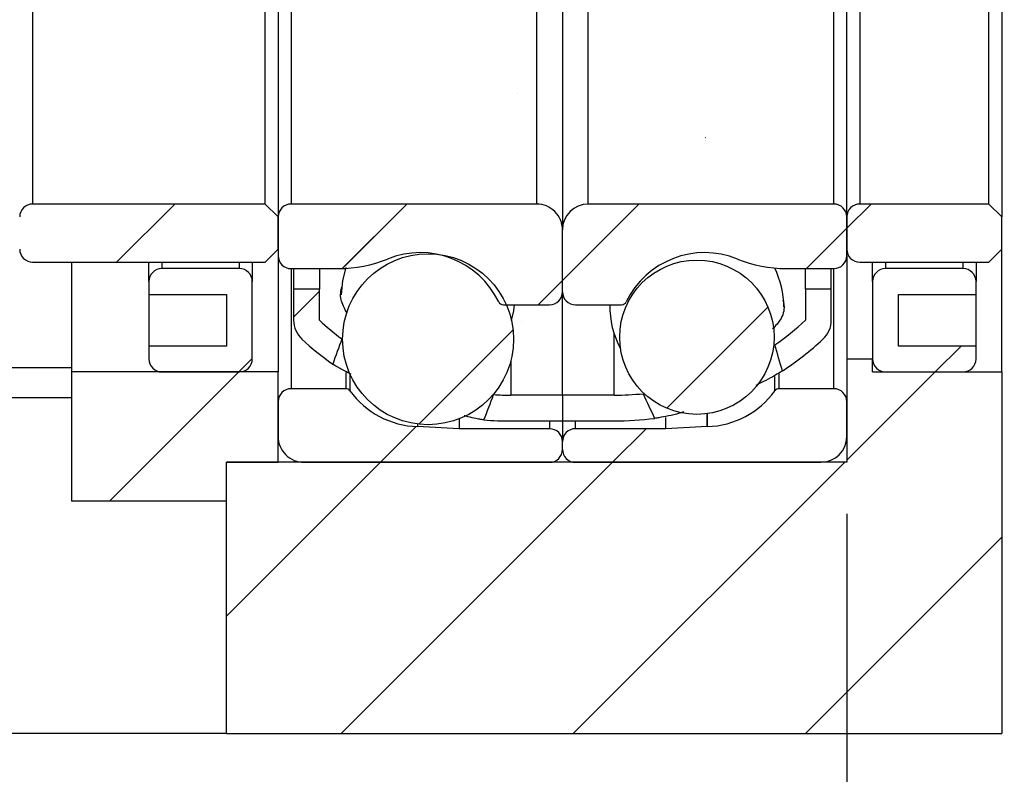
# Model space of a CAD drawing. Header units: millimetres. Extents: x 58 to 533, y 13 to 399.
# Tile 5 of 8: x 463 to 501, y 70 to 99. Entities that reach past the tile are written whole.
import ezdxf

# ---------------------------------------------------------------- set-up
doc = ezdxf.new("R2010")
doc.units = ezdxf.units.MM
doc.header["$LTSCALE"] = 2
doc.layers.add('FORMAT', color=7, linetype='Continuous')
doc.styles.add('SLDTEXTSTYLE0', font='GOTHIC.TTF', dxfattribs={"width": 0.913})
doc.dimstyles.new('SLDDIMSTYLE2', dxfattribs={"dimtxt": 7, "dimasz": 5, "dimexe": 0, "dimexo": 0.0625, "dimgap": 1.75, "dimtad": 1, "dimrnd": 1e-09, "dimzin": 12, "dimdsep": 46, "dimtxsty": 'SLDTEXTSTYLE0', "dimsah": 1, "dimcen": 0.09, "dimadec": 0, "dimazin": 3, "dimtfac": 1, "dimtofl": 0, "dimtmove": 0, "dimatfit": 3, "dimfxl": 0, "dimfrac": 2, "dimtolj": 1, "dimtzin": 12, "dimarcsym": 0})
doc.dimstyles.new('SLDDIMSTYLE3', dxfattribs={"dimtxt": 7, "dimasz": 5, "dimexe": 0, "dimexo": 0.0625, "dimgap": 1.75, "dimtad": 1, "dimrnd": 1e-09, "dimzin": 12, "dimdsep": 46, "dimtxsty": 'SLDTEXTSTYLE0', "dimsah": 1, "dimcen": 0.09, "dimadec": 0, "dimazin": 3, "dimtfac": 1, "dimtmove": 0, "dimatfit": 0, "dimfxl": 0, "dimfrac": 2, "dimtolj": 1, "dimtzin": 12, "dimarcsym": 0})
doc.dimstyles.new('SLDDIMSTYLE4', dxfattribs={"dimtxt": 7, "dimasz": 5, "dimexe": 0, "dimexo": 0.0625, "dimgap": 1.75, "dimtad": 1, "dimrnd": 1e-09, "dimzin": 12, "dimdsep": 46, "dimtxsty": 'SLDTEXTSTYLE0', "dimsah": 1, "dimcen": 0.09, "dimadec": 0, "dimazin": 3, "dimtol": 1, "dimtp": 0.02, "dimtm": 0.02, "dimtfac": 1, "dimtmove": 0, "dimatfit": 0, "dimfxl": 0, "dimfrac": 2, "dimtolj": 1, "dimarcsym": 0})
pattern_1 = [(45, (0, 0), (-4.490128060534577, 4.490128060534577), [])]

# ---------------------------------------------------------------- blocks, each defined once
blk = doc.blocks.new('_D_11')
at = {"layer": 'FORMAT', "color": 7}
for p, q in [((495.1899860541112, 80.01855784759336), (495.1899860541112, 55.28313154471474)), ((501.1899860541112, 69.51855784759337), (501.1899860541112, 55.28313154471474)), ((495.1899860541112, 57.28313154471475), (484.1899860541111, 57.28313154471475)), ((501.1899860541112, 57.28313154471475), (495.1899860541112, 57.28313154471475)), ((501.1899860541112, 57.28313154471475), (510.8167944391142, 57.28313154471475))]:
    blk.add_line(p, q, dxfattribs=at)
for points in [[(495.1899860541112, 57.28313154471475), (490.1899860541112, 57.78313154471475), (490.1899860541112, 56.78313154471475)], [(501.1899860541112, 57.28313154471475), (506.1899860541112, 56.78313154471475), (506.1899860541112, 57.78313154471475)]]:
    blk.add_solid(points, dxfattribs=at)
at = {"layer": 'FORMAT', "color": 7, "insert": (505.6445720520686, 66.22453744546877), "char_height": 7, "attachment_point": 1, "style": 'SLDTEXTSTYLE0'}
blk.add_mtext('6', dxfattribs=at)
blk = doc.blocks.new('_D_12')
at = {"layer": 'FORMAT', "color": 7}
for p, q in [((455.1899860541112, 84.91855784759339), (455.1899860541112, 55.28313154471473)), ((495.1899860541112, 80.01855784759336), (495.1899860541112, 55.28313154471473)), ((495.1899860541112, 57.28313154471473), (455.1899860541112, 57.28313154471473))]:
    blk.add_line(p, q, dxfattribs=at)
for centre, radius, start, end in [((481.7858438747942, 62.83938153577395), 12.42415267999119, 153.4349488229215, 206.5650511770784), ((469.9052886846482, 62.83938153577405), 12.42415267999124, 333.4349488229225, 26.56505117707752)]:
    blk.add_arc(centre, radius, start, end, dxfattribs=at)
for points in [[(455.1899860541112, 57.28313154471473), (460.1899860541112, 56.78313154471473), (460.1899860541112, 57.78313154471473)], [(495.1899860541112, 57.28313154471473), (490.1899860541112, 57.78313154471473), (490.1899860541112, 56.78313154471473)]]:
    blk.add_solid(points, dxfattribs=at)
at = {"layer": 'FORMAT', "color": 7, "insert": (470.6733438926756, 66.22453744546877), "char_height": 7, "attachment_point": 1, "style": 'SLDTEXTSTYLE0'}
blk.add_mtext('40', dxfattribs=at)
blk = doc.blocks.new('_D_13')
at = {"layer": 'FORMAT', "color": 7}
for p, q in [((501.1899860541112, 69.51855784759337), (501.1899860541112, 40.66891774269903)), ((402.1899860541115, 63.5987526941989), (402.1899860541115, 40.66891774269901)), ((501.1899860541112, 42.66891774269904), (402.1899860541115, 42.66891774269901))]:
    blk.add_line(p, q, dxfattribs=at)
for points in [[(402.1899860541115, 42.66891774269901), (407.1899860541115, 42.16891774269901), (407.1899860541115, 43.16891774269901)], [(501.1899860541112, 42.66891774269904), (496.1899860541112, 43.16891774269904), (496.1899860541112, 42.16891774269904)]]:
    blk.add_solid(points, dxfattribs=at)
at = {"layer": 'FORMAT', "color": 7, "insert": (448.3274970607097, 51.61032364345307), "char_height": 7, "attachment_point": 1, "style": 'SLDTEXTSTYLE0'}
blk.add_mtext('99', dxfattribs=at)
blk = doc.blocks.new('_D_14')
at = {"layer": 'FORMAT', "color": 7}
for p, q in [((521.1899860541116, 99.51855784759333), (521.1899860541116, 110.5185578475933)), ((505.812259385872, 99.51855784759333), (523.1899860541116, 99.51855784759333)), ((521.1899860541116, 99.51855784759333), (521.1899860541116, 71.51855784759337)), ((503.1899860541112, 71.51855784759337), (523.1899860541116, 71.51855784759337)), ((521.1899860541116, 71.51855784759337), (521.1899860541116, 60.51855784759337))]:
    blk.add_line(p, q, dxfattribs=at)
for points in [[(521.1899860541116, 99.51855784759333), (521.6899860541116, 104.5185578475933), (520.6899860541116, 104.5185578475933)], [(521.1899860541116, 71.51855784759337), (520.6899860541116, 66.51855784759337), (521.6899860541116, 66.51855784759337)]]:
    blk.add_solid(points, dxfattribs=at)
at = {"layer": 'FORMAT', "color": 7, "char_height": 7, "attachment_point": 1, "rotation": 90.00000000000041, "style": 'SLDTEXTSTYLE0'}
for s, insert in [(' ±0.02', (512.2485801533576, 77.68921916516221)), ('28', (512.2485801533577, 67.34477439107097))]:
    blk.add_mtext(s, dxfattribs=dict(at, insert=insert))
blk = doc.blocks.new('_D_15')
at = {"layer": 'FORMAT', "color": 7}
for p, q in [((448.812948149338, 107.0185578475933), (448.812948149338, 125.4794854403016)), ((461.6899860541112, 107.0185578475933), (446.812948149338, 107.0185578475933)), ((448.812948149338, 107.0185578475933), (448.812948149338, 92.01855784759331)), ((461.6899860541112, 92.01855784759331), (446.812948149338, 92.01855784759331))]:
    blk.add_line(p, q, dxfattribs=at)
for points in [[(448.812948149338, 107.0185578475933), (448.312948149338, 102.0185578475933), (449.312948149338, 102.0185578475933)], [(448.812948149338, 92.01855784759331), (449.312948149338, 97.01855784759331), (448.312948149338, 97.01855784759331)]]:
    blk.add_solid(points, dxfattribs=at)
at = {"layer": 'FORMAT', "color": 7, "char_height": 7, "attachment_point": 1, "rotation": 90.00000000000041, "style": 'SLDTEXTSTYLE0'}
for s, insert in [('15', (439.7645975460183, 115.1350397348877)), ('%%c', (439.8715418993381, 104.5781649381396))]:
    blk.add_mtext(s, dxfattribs=dict(at, insert=insert))

msp = doc.modelspace()

# ---------------------------------------------------------------- hatches: boundary and pattern name
at = {"linetype": 'Continuous', "lineweight": 18}
h = msp.add_hatch(dxfattribs=at)
h.set_pattern_fill('ANSI31', scale=2, style=0)
h.set_pattern_definition(pattern_1)
edge = h.paths.add_edge_path(flags=0)
edge.add_arc((474.7899860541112, 87.51855784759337), 1.000000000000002, 180, 227.2003797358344)
edge.add_arc((482.1899860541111, 95.50993715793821), 11.89137931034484, 227.2003797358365, 234.5882899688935)
edge.add_ellipse((483.7570157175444, 99.51855784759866), major_axis=(-24.58947132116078, -65.68946985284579), ratio=0.04562244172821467, start_angle=282.1431269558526, end_angle=283.0145968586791, ccw=False)
edge.add_arc((482.1899860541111, 95.50993715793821), 10.89137931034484, 227.200379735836, 233.1267683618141, ccw=False)
edge.add_line((474.7899860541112, 87.51855784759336), (474.7899860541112, 88.71855784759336))
edge.add_line((474.7899860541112, 88.71855784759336), (473.7899860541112, 88.71855784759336))
edge.add_line((473.7899860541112, 88.71855784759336), (473.7899860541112, 87.51855784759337))
h = msp.add_hatch(dxfattribs=at)
h.set_pattern_fill('ANSI31', scale=2, style=0)
h.set_pattern_definition(pattern_1)
edge = h.paths.add_edge_path(flags=0)
edge.add_ellipse((484.6229563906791, 99.51855784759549), major_axis=(9.90734929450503, -26.30192418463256), ratio=0.1138547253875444, start_angle=55.5212411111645, end_angle=58.070322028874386, ccw=False)
edge.add_arc((486.1899860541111, 95.50993715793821), 11.89137931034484, 303.193096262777, 312.7996202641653)
edge.add_arc((493.5899860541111, 87.51855784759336), 1.000000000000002, 312.7996202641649, 360.0000000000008)
edge.add_line((494.5899860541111, 87.51855784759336), (494.5899860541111, 88.71855784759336))
edge.add_line((494.5899860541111, 88.71855784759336), (493.5899860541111, 88.71855784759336))
edge.add_line((493.5899860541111, 88.71855784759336), (493.5899860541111, 87.51855784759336))
edge.add_arc((486.1899860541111, 95.50993715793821), 10.89137931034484, 304.7897554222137, 312.7996202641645, ccw=False)
h = msp.add_hatch(dxfattribs=at)
h.set_pattern_fill('ANSI31', scale=2, style=0)
h.set_pattern_definition(pattern_1)
edge = h.paths.add_edge_path(flags=0)
edge.add_line((484.1899860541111, 83.61855784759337), (484.1899860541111, 84.61855784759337))
edge.add_line((484.1899860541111, 84.61855784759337), (482.1899860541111, 84.61855784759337))
edge.add_arc((482.1899860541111, 95.50993715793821), 10.89137931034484, 266.51455166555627, 270, ccw=False)
edge.add_ellipse((483.7570157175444, 99.51855784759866), major_axis=(-24.58947132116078, -65.68946985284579), ratio=0.04562244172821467, start_angle=77.01385283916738, end_angle=77.8881695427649, ccw=False)
edge.add_arc((482.1899860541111, 95.50993715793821), 11.89137931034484, 264.9906329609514, 270.0000000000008)
edge.add_line((482.1899860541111, 83.61855784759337), (484.1899860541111, 83.61855784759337))
h = msp.add_hatch(dxfattribs=at)
h.set_pattern_fill('ANSI31', scale=2, style=0)
h.set_pattern_definition(pattern_1)
edge = h.paths.add_edge_path(flags=0)
edge.add_arc((486.1899860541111, 95.50993715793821), 10.89137931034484, 270, 275.8997353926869, ccw=False)
edge.add_line((486.1899860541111, 84.61855784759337), (484.1899860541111, 84.61855784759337))
edge.add_line((484.1899860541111, 84.61855784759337), (484.1899860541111, 83.61855784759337))
edge.add_line((484.1899860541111, 83.61855784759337), (486.1899860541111, 83.61855784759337))
edge.add_arc((486.1899860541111, 95.50993715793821), 11.89137931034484, 270.0000000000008, 277.5500693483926)
edge.add_ellipse((484.6229563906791, 99.51855784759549), major_axis=(9.90734929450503, -26.30192418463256), ratio=0.1138547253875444, start_angle=301.8623825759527, end_angle=304.41757476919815, ccw=False)
h = msp.add_hatch(dxfattribs=at)
h.set_pattern_fill('ANSI31', scale=2, style=0)
h.set_pattern_definition(pattern_1)
h.paths.add_polyline_path([(455.1899860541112, 86.91855784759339), (455.4899860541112, 86.61855784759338), (461.8899860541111, 86.61855784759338), (462.1899860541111, 86.91855784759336), (462.1899860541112, 89.76855784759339), (462.8899860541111, 89.76855784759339), (463.1899860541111, 90.06855784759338), (463.1899860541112, 91.31855784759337), (461.9899860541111, 92.51855784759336), (456.3899860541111, 92.51855784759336), (455.1899860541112, 91.31855784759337)], flags=0)
h = msp.add_hatch(dxfattribs=at)
h.set_pattern_fill('ANSI31', scale=2, style=0)
h.set_pattern_definition(pattern_1)
edge = h.paths.add_edge_path(flags=0)
edge.add_line((473.1899860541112, 91.51855784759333), (472.6899860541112, 92.01855784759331))
edge.add_line((472.6899860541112, 92.01855784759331), (463.6899860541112, 92.01855784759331))
edge.add_arc((463.6899860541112, 91.51855784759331), 0.5, 90, 180)
edge.add_line((463.1899860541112, 91.51855784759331), (463.1899860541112, 90.26855784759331))
edge.add_arc((463.6899860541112, 90.26855784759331), 0.5, 180, 270.0000000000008)
edge.add_line((463.6899860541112, 89.76855784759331), (472.6899860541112, 89.76855784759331))
edge.add_line((472.6899860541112, 89.76855784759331), (473.1899860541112, 90.26855784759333))
edge.add_line((473.1899860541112, 90.26855784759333), (473.1899860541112, 91.51855784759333))
h = msp.add_hatch(dxfattribs=at)
h.set_pattern_fill('ANSI31', scale=2, style=0)
h.set_pattern_definition(pattern_1)
edge = h.paths.add_edge_path(flags=0)
edge.add_line((483.1899860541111, 92.01855784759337), (473.6899860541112, 92.01855784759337))
edge.add_arc((473.6899860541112, 91.51855784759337), 0.5000000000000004, 90, 180)
edge.add_line((473.1899860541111, 91.51855784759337), (473.1899860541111, 90.01855784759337))
edge.add_arc((473.6899860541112, 90.01855784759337), 0.5000000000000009, 180, 270.0000000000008)
edge.add_line((473.6899860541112, 89.51855784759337), (475.5352188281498, 89.51855784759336))
edge.add_arc((475.5352188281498, 94.51855784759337), 5.000000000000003, 270.0000000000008, 292.1496035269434)
edge.add_arc((478.6899860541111, 86.76855784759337), 3.367499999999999, 25.752078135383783, 112.1496035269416, ccw=False)
edge.add_arc((481.9031708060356, 88.31855784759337), 0.2000000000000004, 205.7520781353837, 270.0000000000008)
edge.add_line((481.9031708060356, 88.11855784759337), (483.6899860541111, 88.11855784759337))
edge.add_arc((483.6899860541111, 88.61855784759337), 0.5000000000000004, 270.0000000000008, 360.0000000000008)
edge.add_line((484.1899860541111, 88.61855784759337), (484.1899860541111, 91.01855784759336))
edge.add_arc((483.1899860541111, 91.01855784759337), 1, 0, 90.00000000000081)
h = msp.add_hatch(dxfattribs=at)
h.set_pattern_fill('ANSI31', scale=2, style=0)
h.set_pattern_definition(pattern_1)
edge = h.paths.add_edge_path(flags=0)
edge.add_line((495.1899860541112, 90.01855784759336), (495.1899860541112, 91.51855784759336))
edge.add_arc((494.6899860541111, 91.51855784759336), 0.5000000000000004, 0, 90)
edge.add_line((494.6899860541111, 92.01855784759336), (485.1899860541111, 92.01855784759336))
edge.add_arc((485.1899860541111, 91.01855784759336), 1, 90, 180)
edge.add_line((484.1899860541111, 91.01855784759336), (484.1899860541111, 88.61855784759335))
edge.add_arc((484.6899860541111, 88.61855784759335), 0.5000000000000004, 180, 270.0000000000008)
edge.add_line((484.6899860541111, 88.11855784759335), (486.4768013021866, 88.11855784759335))
edge.add_arc((486.4768013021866, 88.31855784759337), 0.2000000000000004, 270.0000000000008, 334.2479218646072)
edge.add_arc((489.6899860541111, 86.76855784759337), 3.367499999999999, 67.85039647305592, 154.2479218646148, ccw=False)
edge.add_arc((492.8447532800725, 94.51855784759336), 5.000000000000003, 247.8503964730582, 270.0000000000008)
edge.add_line((492.8447532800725, 89.51855784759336), (494.6899860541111, 89.51855784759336))
edge.add_arc((494.6899860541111, 90.01855784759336), 0.5000000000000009, 270.0000000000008, 360.0000000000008)
h = msp.add_hatch(dxfattribs=at)
h.set_pattern_fill('ANSI31', scale=2, style=0)
h.set_pattern_definition(pattern_1)
edge = h.paths.add_edge_path(flags=0)
edge.add_line((501.1899860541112, 91.51855784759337), (500.6899860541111, 92.01855784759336))
edge.add_line((500.6899860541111, 92.01855784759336), (495.6899860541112, 92.01855784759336))
edge.add_arc((495.6899860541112, 91.51855784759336), 0.5, 90, 180)
edge.add_line((495.1899860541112, 91.51855784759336), (495.1899860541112, 90.26855784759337))
edge.add_arc((495.6899860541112, 90.26855784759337), 0.5, 180, 270.0000000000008)
edge.add_line((495.6899860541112, 89.76855784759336), (500.6899860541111, 89.76855784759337))
edge.add_line((500.6899860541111, 89.76855784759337), (501.1899860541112, 90.26855784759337))
edge.add_line((501.1899860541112, 90.26855784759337), (501.1899860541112, 91.51855784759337))
h = msp.add_hatch(dxfattribs=at)
h.set_pattern_fill('ANSI31', scale=2, style=0)
h.set_pattern_definition(pattern_1)
edge = h.paths.add_edge_path(flags=0)
edge.add_arc((478.9899860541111, 86.78369066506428), 3.307199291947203, 0, 360)
h = msp.add_hatch(dxfattribs=at)
h.set_pattern_fill('ANSI31', scale=2, style=0)
h.set_pattern_definition(pattern_1)
edge = h.paths.add_edge_path(flags=0)
edge.add_arc((489.3899860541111, 86.86309884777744), 2.986865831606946, 0, 360)
h = msp.add_hatch(dxfattribs=at)
h.set_pattern_fill('ANSI31', scale=2, style=0)
h.set_pattern_definition(pattern_1)
edge = h.paths.add_edge_path(flags=0)
edge.add_line((468.1899860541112, 89.01855784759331), (468.1899860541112, 88.51855784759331))
edge.add_line((468.1899860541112, 88.51855784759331), (471.1899860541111, 88.51855784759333))
edge.add_line((471.1899860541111, 88.51855784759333), (471.1899860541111, 86.51855784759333))
edge.add_line((471.1899860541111, 86.51855784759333), (468.1899860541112, 86.51855784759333))
edge.add_line((468.1899860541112, 86.51855784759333), (468.1899860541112, 86.01855784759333))
edge.add_arc((468.6899860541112, 86.01855784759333), 0.5, 180, 270.0000000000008)
edge.add_line((468.6899860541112, 85.51855784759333), (471.6899860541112, 85.51855784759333))
edge.add_arc((471.6899860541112, 86.01855784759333), 0.5, 270.0000000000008, 360.0000000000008)
edge.add_line((472.1899860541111, 86.01855784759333), (472.1899860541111, 89.01855784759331))
edge.add_arc((471.6899860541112, 89.01855784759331), 0.5, 0, 90)
edge.add_line((471.6899860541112, 89.51855784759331), (468.6899860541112, 89.51855784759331))
edge.add_arc((468.6899860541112, 89.01855784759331), 0.5, 90, 180)
h = msp.add_hatch(dxfattribs=at)
h.set_pattern_fill('ANSI31', scale=2, style=0)
h.set_pattern_definition(pattern_1)
edge = h.paths.add_edge_path(flags=0)
edge.add_line((497.1899860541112, 86.51855784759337), (497.1899860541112, 88.51855784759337))
edge.add_line((497.1899860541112, 88.51855784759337), (500.1899860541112, 88.51855784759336))
edge.add_line((500.1899860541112, 88.51855784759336), (500.1899860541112, 89.01855784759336))
edge.add_arc((499.6899860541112, 89.01855784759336), 0.5, 0, 90)
edge.add_line((499.6899860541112, 89.51855784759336), (496.6899860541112, 89.51855784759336))
edge.add_arc((496.6899860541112, 89.01855784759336), 0.5, 90, 180)
edge.add_line((496.1899860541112, 89.01855784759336), (496.1899860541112, 86.01855784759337))
edge.add_arc((496.6899860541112, 86.01855784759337), 0.5, 180, 270.0000000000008)
edge.add_line((496.6899860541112, 85.51855784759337), (499.6899860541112, 85.51855784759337))
edge.add_arc((499.6899860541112, 86.01855784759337), 0.5, 270.0000000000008, 359.9999999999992)
edge.add_line((500.1899860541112, 86.01855784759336), (500.1899860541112, 86.51855784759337))
edge.add_line((500.1899860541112, 86.51855784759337), (497.1899860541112, 86.51855784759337))
h = msp.add_hatch(dxfattribs=at)
h.set_pattern_fill('ANSI31', scale=2, style=0)
h.set_pattern_definition(pattern_1)
h.paths.add_polyline_path([(496.1899860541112, 85.51855784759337), (496.1899860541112, 86.01855784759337), (495.1899860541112, 86.01855784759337), (495.1899860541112, 82.01855784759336), (471.1899860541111, 82.01855784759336), (471.1899860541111, 71.51855784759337), (501.1899860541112, 71.51855784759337), (501.1899860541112, 85.51855784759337)], flags=0)
h = msp.add_hatch(dxfattribs=at)
h.set_pattern_fill('ANSI31', scale=2, style=0)
h.set_pattern_definition(pattern_1)
h.paths.add_polyline_path([(471.1899860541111, 82.01855784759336), (473.1899860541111, 82.01855784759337), (473.1899860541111, 85.51855784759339), (465.1899860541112, 85.51855784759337), (465.1899860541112, 80.51855784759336), (471.1899860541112, 80.51855784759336)], flags=0)
h = msp.add_hatch(dxfattribs=at)
h.set_pattern_fill('ANSI31', scale=2, style=0)
h.set_pattern_definition(pattern_1)
edge = h.paths.add_edge_path(flags=0)
edge.add_line((474.1899860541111, 82.01855784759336), (483.6899860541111, 82.01855784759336))
edge.add_arc((483.6899860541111, 82.51855784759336), 0.5000000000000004, 270.0000000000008, 360.0000000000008)
edge.add_line((484.1899860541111, 82.51855784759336), (484.1899860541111, 82.81855784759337))
edge.add_arc((483.6899860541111, 82.81855784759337), 0.5000000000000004, 0, 90)
edge.add_line((483.6899860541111, 83.31855784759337), (480.1899860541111, 83.31855784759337))
edge.add_line((480.1899860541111, 83.31855784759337), (478.5859513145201, 83.40262174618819))
edge.add_arc((478.5754841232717, 83.20289583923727), 0.2000000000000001, 87.0000000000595, 88.16072760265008)
edge.add_arc((478.6899860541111, 86.76855784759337), 3.367500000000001, 216.061090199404, 268.1607276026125, ccw=False)
edge.add_arc((475.8060553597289, 84.66855784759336), 0.2000000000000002, 36.06109019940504, 90)
edge.add_line((475.8060553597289, 84.86855784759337), (473.6899860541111, 84.86855784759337))
edge.add_arc((473.6899860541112, 84.36855784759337), 0.5000000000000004, 90.00000000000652, 180)
edge.add_line((473.1899860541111, 84.36855784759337), (473.1899860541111, 83.01855784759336))
edge.add_arc((474.1899860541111, 83.01855784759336), 1.000000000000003, 180, 270.0000000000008)
h = msp.add_hatch(dxfattribs=at)
h.set_pattern_fill('ANSI31', scale=2, style=0)
h.set_pattern_definition(pattern_1)
edge = h.paths.add_edge_path(flags=0)
edge.add_line((484.1899860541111, 82.81855784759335), (484.1899860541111, 82.51855784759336))
edge.add_arc((484.6899860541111, 82.51855784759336), 0.5000000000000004, 180, 270.0000000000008)
edge.add_line((484.6899860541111, 82.01855784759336), (494.1899860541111, 82.01855784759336))
edge.add_arc((494.1899860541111, 83.01855784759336), 1.000000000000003, 270.0000000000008, 360.0000000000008)
edge.add_line((495.1899860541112, 83.01855784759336), (495.1899860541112, 84.36855784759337))
edge.add_arc((494.6899860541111, 84.36855784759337), 0.5000000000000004, 0, 90)
edge.add_line((494.6899860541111, 84.86855784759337), (492.5739167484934, 84.86855784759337))
edge.add_arc((492.5739167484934, 84.66855784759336), 0.2000000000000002, 90, 143.938909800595)
edge.add_arc((489.6899860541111, 86.76855784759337), 3.367500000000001, 271.83927239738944, 323.9389098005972, ccw=False)
edge.add_arc((489.8044879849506, 83.20289583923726), 0.2000000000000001, 91.83927239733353, 92.99999999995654)
edge.add_line((489.7940207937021, 83.40262174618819), (488.1899860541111, 83.31855784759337))
edge.add_line((488.1899860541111, 83.31855784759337), (484.6899860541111, 83.31855784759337))
edge.add_arc((484.6899860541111, 82.81855784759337), 0.5000000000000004, 90, 180.0000000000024)

# ---------------------------------------------------------------- linework, layer by layer
at = {"color": 7, "linetype": 'Continuous', "lineweight": 25}
for p, q in [((484.1899861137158, 108.0185583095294), (484.1899861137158, 91.01855738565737)), ((473.1899861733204, 107.518558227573), (473.1899861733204, 91.51855746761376)), ((495.1899860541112, 91.51855746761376), (495.1899860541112, 107.518558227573)), ((501.1899861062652, 107.518558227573), (501.1899861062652, 91.51855746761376)), ((463.6899855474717, 107.0185576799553), (463.6899855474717, 92.01855801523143)), ((472.6899851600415, 92.01855801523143), (472.6899851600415, 107.0185576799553)), ((473.6899853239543, 107.0185576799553), (473.6899853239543, 92.01855801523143)), ((483.189985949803, 107.0185576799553), (483.189985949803, 92.01855801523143)), ((485.1899862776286, 92.01855801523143), (485.1899862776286, 107.0185576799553)), ((494.6899860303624, 92.01855801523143), (494.6899860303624, 107.0185576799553)), ((495.6899860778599, 107.0185576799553), (495.6899860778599, 92.01855801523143)), ((500.6899860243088, 92.01855801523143), (500.6899860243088, 107.0185576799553)), ((472.6899851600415, 92.01855801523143), (463.6899855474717, 92.01855801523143)), ((472.6899851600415, 92.01855801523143), (473.1899861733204, 91.51855746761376)), ((483.189985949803, 92.01855801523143), (473.6899853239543, 92.01855801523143)), ((494.6899860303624, 92.01855801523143), (485.1899862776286, 92.01855801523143)), ((500.6899860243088, 92.01855801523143), (495.6899860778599, 92.01855801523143)), ((500.6899860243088, 92.01855801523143), (501.1899861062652, 91.51855746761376)), ((473.1899861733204, 91.51855746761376), (473.1899861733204, 90.01855815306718)), ((473.1899861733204, 90.26855772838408), (473.1899861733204, 91.51855746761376)), ((495.1899860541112, 91.51855746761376), (495.1899860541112, 90.26855772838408)), ((495.1899860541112, 90.01855815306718), (495.1899860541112, 91.51855746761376)), ((501.1899861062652, 90.26855772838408), (501.1899861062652, 91.51855746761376)), ((484.1899861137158, 88.61855773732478), (484.1899861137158, 91.01855738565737)), ((473.1899861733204, 90.26855772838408), (472.6899851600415, 89.7685576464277)), ((473.1899861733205, 90.01855815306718), (473.1899861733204, 85.5185574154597)), ((495.1899860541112, 90.01855815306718), (495.1899860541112, 86.01855749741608)), ((501.1899861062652, 90.26855772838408), (500.6899860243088, 89.7685576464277)), ((501.1899861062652, 85.5185574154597), (501.1899861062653, 90.26855772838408)), ((463.6899855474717, 89.7685576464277), (472.6899851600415, 89.7685576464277)), ((465.1899867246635, 89.7685576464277), (465.1899867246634, 85.5185574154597)), ((468.1899853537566, 89.0185579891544), (468.1899853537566, 89.7685576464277)), ((472.1899860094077, 89.7685576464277), (472.1899860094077, 89.0185579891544)), ((495.6899860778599, 89.7685576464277), (500.6899860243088, 89.7685576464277)), ((496.1899861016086, 89.0185579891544), (496.1899861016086, 89.7685576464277)), ((500.1899859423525, 89.7685576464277), (500.1899859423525, 89.0185579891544)), ((471.6899868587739, 89.51855807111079), (468.6899863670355, 89.51855807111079)), ((473.6899853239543, 89.51855807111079), (475.5352184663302, 89.51855807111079)), ((473.789985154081, 89.51855807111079), (473.789985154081, 88.71855756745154)), ((474.7899853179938, 89.51855807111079), (474.7899853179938, 88.71855756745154)), ((492.8447532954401, 89.51855807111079), (494.6899860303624, 89.51855807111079)), ((493.5899860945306, 88.71855756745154), (493.5899860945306, 89.51855807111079)), ((494.5899860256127, 88.71855756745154), (494.5899860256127, 89.51855807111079)), ((499.6899858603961, 89.51855807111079), (496.6899860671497, 89.51855807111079)), ((468.1899853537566, 89.0185579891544), (468.1899853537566, 88.51855790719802)), ((472.1899860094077, 86.01855749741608), (472.1899860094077, 89.0185579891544)), ((496.1899861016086, 89.0185579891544), (496.1899861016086, 86.01855749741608)), ((500.1899859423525, 88.51855790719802), (500.1899859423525, 89.0185579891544)), ((468.1899853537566, 88.51855790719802), (471.1899858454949, 88.51855790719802)), ((468.1899853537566, 88.51855790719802), (468.1899853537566, 86.51855757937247)), ((471.1899858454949, 88.51855790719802), (471.1899858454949, 86.51855757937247)), ((473.789985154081, 88.71855756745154), (473.789985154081, 87.51855774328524)), ((474.7899853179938, 88.71855756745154), (473.789985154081, 88.71855756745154)), ((474.7899853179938, 87.51855774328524), (474.7899853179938, 88.71855756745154)), ((484.1899861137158, 84.61855801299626), (484.1899861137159, 88.61855773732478)), ((493.5899860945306, 88.71855756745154), (493.5899860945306, 87.51855774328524)), ((494.5899860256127, 88.71855756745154), (493.5899860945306, 88.71855756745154)), ((494.5899860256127, 87.51855774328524), (494.5899860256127, 88.71855756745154)), ((497.1899861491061, 88.51855790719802), (500.1899859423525, 88.51855790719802)), ((497.1899861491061, 86.51855757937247), (497.1899861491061, 88.51855790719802)), ((500.1899859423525, 86.51855757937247), (500.1899859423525, 88.51855790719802)), ((481.9031710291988, 88.11855765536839), (483.6899860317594, 88.11855765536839)), ((484.6899861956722, 88.11855765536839), (486.4768011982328, 88.11855765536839)), ((468.1899853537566, 86.51855757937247), (468.1899853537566, 86.01855749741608)), ((471.1899858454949, 86.51855757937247), (468.1899853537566, 86.51855757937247)), ((500.1899859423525, 86.51855757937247), (497.1899861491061, 86.51855757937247)), ((500.1899859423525, 86.01855749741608), (500.1899859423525, 86.51855757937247)), ((495.1899860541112, 86.01855749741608), (495.1899860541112, 82.01855777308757)), ((496.1899861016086, 86.01855749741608), (495.1899860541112, 86.01855749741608)), ((496.1899861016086, 85.5185574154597), (496.1899861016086, 86.01855749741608)), ((403.1899858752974, 85.69499740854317), (465.1899867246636, 85.69499740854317)), ((465.1899867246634, 85.5185574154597), (465.1899867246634, 80.51855845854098)), ((473.1899861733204, 85.5185574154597), (465.1899867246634, 85.5185574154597)), ((468.6899863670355, 85.5185574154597), (471.6899868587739, 85.5185574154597)), ((473.1899861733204, 82.01855777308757), (473.1899861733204, 85.5185574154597)), ((496.1899861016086, 85.5185574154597), (501.1899861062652, 85.5185574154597)), ((496.6899860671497, 85.5185574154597), (499.6899858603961, 85.5185574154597)), ((501.1899861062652, 85.5185574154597), (501.1899861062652, 71.51855698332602)), ((475.806054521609, 84.86855758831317), (473.6899853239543, 84.86855758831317)), ((484.1899861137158, 84.61855801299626), (482.1899857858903, 84.61855801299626)), ((484.1899861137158, 84.61855801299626), (484.1899861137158, 83.61855691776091)), ((486.1899864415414, 84.61855801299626), (484.1899861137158, 84.61855801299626)), ((494.6899860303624, 84.86855758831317), (492.5739167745, 84.86855758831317)), ((465.1899867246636, 84.5185581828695), (403.1899858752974, 84.5185581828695)), ((473.1899861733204, 84.36855750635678), (473.1899861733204, 83.01855793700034)), ((495.1899860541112, 83.01855793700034), (495.1899860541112, 84.36855750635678)), ((480.1899863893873, 83.70187862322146), (480.1899863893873, 83.31855742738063)), ((482.1899857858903, 83.61855691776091), (484.1899861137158, 83.61855691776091)), ((484.1899861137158, 83.61855691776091), (484.1899861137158, 82.81855827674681)), ((484.1899861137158, 83.61855691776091), (486.1899864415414, 83.61855691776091)), ((488.1899858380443, 83.31855742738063), (488.1899858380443, 83.75569416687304)), ((480.1899863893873, 83.31855742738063), (478.5859518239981, 83.40262232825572)), ((483.6899860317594, 83.31855742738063), (480.1899863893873, 83.31855742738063)), ((488.1899858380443, 83.31855742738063), (484.6899861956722, 83.31855742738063)), ((489.7940208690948, 83.40262232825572), (488.1899858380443, 83.31855742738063)), ((484.1899861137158, 82.51855692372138), (484.1899861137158, 82.81855827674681)), ((471.1899858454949, 71.51855698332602), (471.1899858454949, 82.01855777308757)), ((495.1899860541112, 82.01855777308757), (471.1899858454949, 82.01855777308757)), ((471.1899858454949, 80.51855845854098), (471.1899858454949, 82.01855777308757)), ((471.1899858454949, 82.01855777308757), (473.1899861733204, 82.01855777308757)), ((474.1899863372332, 82.01855777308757), (483.6899860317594, 82.01855777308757)), ((484.6899861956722, 82.01855777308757), (494.1899860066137, 82.01855777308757)), ((471.1899858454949, 80.51855845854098), (465.1899867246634, 80.51855845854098)), ((471.1899858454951, 71.51855698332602), (403.1899858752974, 71.51855698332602)), ((471.1899858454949, 71.51855698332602), (501.1899861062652, 71.51855698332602))]:
    msp.add_line(p, q, dxfattribs=at)
at = {"color": 8, "linetype": 'Continuous', "lineweight": 25}
for p, q in [((468.6899863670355, 89.7685576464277), (468.6899863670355, 89.51855807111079)), ((471.6899868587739, 89.51855807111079), (471.6899868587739, 89.7685576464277)), ((496.6899860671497, 89.7685576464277), (496.6899860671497, 89.51855807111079)), ((499.6899858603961, 89.51855807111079), (499.6899858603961, 89.7685576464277)), ((473.6899853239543, 89.51855807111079), (473.6899853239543, 84.86855758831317)), ((494.6899860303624, 84.86855758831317), (494.6899860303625, 89.51855807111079)), ((486.1899864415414, 84.61855801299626), (486.1899864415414, 86.9934464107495)), ((482.1899857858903, 85.94848571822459), (482.1899857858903, 84.61855801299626)), ((475.806054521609, 85.50193237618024), (475.806054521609, 84.86855758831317)), ((475.9677339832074, 85.41479224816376), (475.9677339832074, 84.78628734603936)), ((492.4122387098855, 84.78628734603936), (492.4122387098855, 85.33943148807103)), ((492.5739167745, 84.86855758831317), (492.5739167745, 85.44065228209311)), ((489.7940208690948, 83.40262232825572), (489.7940208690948, 83.90368598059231)), ((489.7980688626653, 83.40279369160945), (489.7980688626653, 83.90424198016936)), ((478.5819024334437, 83.50176534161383), (478.5819024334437, 83.40279369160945)), ((478.5859518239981, 83.50126429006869), (478.5859518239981, 83.40262232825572)), ((483.6899860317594, 83.61855691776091), (483.6899860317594, 83.31855742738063)), ((484.6899861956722, 83.31855742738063), (484.6899861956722, 83.61855691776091))]:
    msp.add_line(p, q, dxfattribs=at)
at = {"color": 7, "linetype": 'Continuous', "lineweight": 25, "flags": 128}
for points in [[(475.806054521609, 89.55850994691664), (475.6761070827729, 89.05388677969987), (475.6251972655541, 88.50731591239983)], [(482.2159389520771, 87.51224617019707), (482.3038641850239, 87.88523434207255), (482.3366290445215, 88.11855765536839)]]:
    msp.add_lwpolyline(points, dxfattribs=at)
at = {"color": 7, "linetype": 'Continuous', "lineweight": 25}
for centre, radius in [((478.9899860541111, 86.78369066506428), 3.307199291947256), ((489.3899860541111, 86.86309884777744), 2.986865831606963)]:
    msp.add_circle(centre, radius, dxfattribs=at)
for centre, radius, start, end in [((463.6899860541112, 91.51855784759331), 0.5, 90, 179.9999999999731), ((473.6899860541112, 91.51855784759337), 0.5000000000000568, 90, 179.9999999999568), ((483.1899860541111, 91.01855784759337), 1, 359.9999999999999, 90), ((485.1899860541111, 91.01855784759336), 1, 90, 179.9999999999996), ((494.6899860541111, 91.51855784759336), 0.5000000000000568, 7.57226458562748e-11, 90), ((495.6899860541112, 91.51855784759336), 0.5, 90, 179.9999999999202), ((463.6899860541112, 90.26855784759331), 0.5, 180, 270.0000000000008), ((473.6899860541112, 90.01855784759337), 0.5000000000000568, 180, 270.0000000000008), ((478.6899860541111, 86.76855784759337), 3.36750000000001, 25.75207813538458, 112.1496035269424), ((489.6899860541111, 86.76855784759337), 3.3675, 67.85039647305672, 154.2479218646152), ((494.6899860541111, 90.01855784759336), 0.5000000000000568, 270.0000000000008, 8.142219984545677e-13), ((495.6899860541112, 90.26855784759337), 0.5000000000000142, 179.9999999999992, 270.0000000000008), ((475.5352188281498, 94.51855784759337), 5.000000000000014, 270.0000000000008, 292.1496035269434), ((492.8447532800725, 94.51855784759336), 5, 247.8503964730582, 270.0000000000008), ((489.3899860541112, 88.03422704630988), 3.364999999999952, 0, 26.55111720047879), ((468.6899860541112, 89.01855784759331), 0.5, 90, 180), ((471.6899860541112, 89.01855784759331), 0.5, 3.908265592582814e-11, 90), ((496.6899860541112, 89.01855784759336), 0.5, 90, 179.9999999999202), ((499.6899860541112, 89.01855784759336), 0.5, 0, 90), ((483.6899860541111, 88.61855784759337), 0.5, 270.0000000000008, 5.780976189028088e-11), ((484.6899860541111, 88.61855784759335), 0.5, 179.9999999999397, 270.0000000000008), ((481.9031708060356, 88.31855784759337), 0.2000000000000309, 205.7520781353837, 270.0000000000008), ((489.3899860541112, 88.03422704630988), 3.365000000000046, 178.5639509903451, 208.6041118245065), ((486.4768013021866, 88.31855784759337), 0.2000000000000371, 270.0000000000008, 334.2479218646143), ((474.7899860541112, 87.51855784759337), 1.000000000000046, 179.9999999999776, 227.2003797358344), ((482.1899860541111, 95.50993715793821), 10.89137931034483, 227.2003797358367, 233.126768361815), ((486.1899860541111, 95.50993715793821), 10.89137931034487, 304.7897554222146, 312.7996202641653), ((493.5899860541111, 87.51855784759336), 1.000000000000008, 312.7996202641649, 3.704710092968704e-11), ((482.1899860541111, 95.50993715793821), 11.89137931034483, 227.2003797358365, 234.5882899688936), ((486.1899860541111, 95.50993715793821), 11.89137931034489, 303.1930962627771, 312.7996202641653), ((468.6899860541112, 86.01855784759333), 0.5, 180, 270.0000000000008), ((471.6899860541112, 86.01855784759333), 0.5, 270.0000000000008, 8.142219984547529e-13), ((496.6899860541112, 86.01855784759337), 0.5, 179.9999999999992, 270.0000000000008), ((499.6899860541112, 86.01855784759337), 0.5, 270.0000000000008, 359.9999999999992), ((473.6899860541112, 84.36855784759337), 0.5000000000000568, 90.00000000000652, 179.9999999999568), ((475.8060553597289, 84.66855784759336), 0.2000000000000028, 36.06109019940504, 90), ((478.6899860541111, 86.76855784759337), 3.367500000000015, 216.0610901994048, 268.1607276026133), ((482.1899860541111, 95.50993715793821), 10.89137931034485, 266.5145516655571, 270.0000000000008), ((486.1899860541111, 95.50993715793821), 10.89137931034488, 270.0000000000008, 275.8997353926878), ((489.6899860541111, 86.76855784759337), 3.367500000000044, 271.8392723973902, 323.938909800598), ((492.5739167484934, 84.66855784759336), 0.2000000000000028, 90, 143.938909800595), ((494.6899860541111, 84.36855784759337), 0.5000000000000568, 7.57226458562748e-11, 90), ((482.1899860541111, 95.50993715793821), 11.89137931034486, 264.9906329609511, 270.0000000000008), ((486.1899860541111, 95.50993715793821), 11.89137931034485, 270.0000000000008, 277.5500693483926), ((478.5754841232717, 83.20289583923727), 0.1999999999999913, 87.0000000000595, 88.16072760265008), ((483.6899860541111, 82.81855784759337), 0.5, 8.142219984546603e-13, 90), ((484.6899860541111, 82.81855784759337), 0.5, 90, 180.0000000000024), ((489.8044879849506, 83.20289583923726), 0.2000000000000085, 91.83927239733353, 92.99999999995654), ((474.1899860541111, 83.01855784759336), 1, 180, 270.0000000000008), ((494.1899860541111, 83.01855784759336), 1.000000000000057, 270.0000000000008, 4.07110999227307e-13), ((483.6899860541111, 82.51855784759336), 0.5, 270.0000000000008, 5.780976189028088e-11), ((484.6899860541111, 82.51855784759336), 0.5, 179.9999999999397, 270.0000000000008)]:
    msp.add_arc(centre, radius, start, end, dxfattribs=at)
for centre, major_axis, ratio, start_param, end_param in [((483.7570157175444, 99.51855784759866), (-24.58947132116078, -65.6894698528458), 0.04562244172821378, 4.924326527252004, 4.939536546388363), ((484.6229563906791, 99.51855784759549), (9.907349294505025, -26.30192418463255), 0.1138547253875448, 0.9690284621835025, 1.013518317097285), ((483.7570157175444, 99.51855784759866), (-24.58947132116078, -65.6894698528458), 0.04562244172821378, 1.344145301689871, 1.359405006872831), ((484.6229563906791, 99.51855784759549), (9.907349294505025, -26.30192418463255), 0.1138547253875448, 5.268492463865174, 5.313088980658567)]:
    msp.add_ellipse(centre, major_axis=major_axis, ratio=ratio, start_param=start_param, end_param=end_param, dxfattribs=at)
for points, knots in [([(475.8631669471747, 87.78843826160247), (475.7626020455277, 87.97074791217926), (475.5448189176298, 88.36555728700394), (475.6203472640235, 88.66127821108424), (475.6609991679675, 88.82044518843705)], [0, 0, 0, 0, 0.4617662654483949, 0.9999999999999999, 0.9999999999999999, 0.9999999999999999, 0.9999999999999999]), ([(492.7173341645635, 88.3011052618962), (492.7468819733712, 88.18475410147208), (492.8116327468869, 87.92978332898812), (492.6363247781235, 87.51080656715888), (492.3780732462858, 87.24477312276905), (492.31766895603, 87.18254866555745)], [0, 0, 0, 0, 0.3913694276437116, 0.8576430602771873, 1, 1, 1, 1]), ([(476.0131024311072, 85.43125523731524), (475.8576784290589, 85.50793340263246), (475.5120074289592, 85.6784695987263), (475.374972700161, 85.76869417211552), (475.2995528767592, 85.818351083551)], [0, 0, 0, 0, 0.4496298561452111, 1, 1, 1, 1]), ([(492.7000690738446, 85.5588706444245), (492.607532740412, 85.50012606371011), (492.3367088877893, 85.32819971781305), (491.9328946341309, 85.12552564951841), (491.6670574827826, 84.99210218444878)], [0, 0, 0, 0, 0.3416845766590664, 1, 1, 1, 1]), ([(481.1516477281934, 83.66397751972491), (481.102206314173, 83.67058426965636), (480.9502603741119, 83.69088847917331), (480.6916769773, 83.73926643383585), (480.4062973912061, 83.81891345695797), (480.3918188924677, 83.82295428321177)], [0, 0, 0, 0, 0.31406455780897, 0.9651996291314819, 1, 1, 1, 1]), ([(488.889889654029, 83.96691347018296), (488.8338173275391, 83.95028464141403), (488.4546056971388, 83.83782550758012), (488.0774464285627, 83.76906934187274), (487.8079365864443, 83.72974949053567), (487.7524244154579, 83.72165060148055)], [0, 0, 0, 0, 0.1210971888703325, 0.8189683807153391, 0.9999999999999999, 0.9999999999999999, 0.9999999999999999, 0.9999999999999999])]:
    msp.add_open_spline(points, degree=3, knots=knots, dxfattribs=at)

# ---------------------------------------------------------------- dimensions: what is measured, and where the dimension line sits
at = {"layer": 'FORMAT', "color": 7}
dim = msp.add_linear_dim(base=(448.8129481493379, 92.01855784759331), p1=(463.6899860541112, 107.0185578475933), p2=(463.6899860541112, 92.01855784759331), angle=90.0000000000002, text='%%c<>', dimstyle='SLDDIMSTYLE2', dxfattribs=at)
dim.commit()
dim.dimension.update_dxf_attribs({"geometry": '_D_15', "text_midpoint": (448.8129481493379, 115.0288251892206), "dimtype": 160})
for base, p1, p2, angle, dimstyle, picture, middle in [((521.1899860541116, 71.51855784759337), (503.812259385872, 99.51855784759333), (501.1899860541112, 71.51855784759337), 90.0000000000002, 'SLDDIMSTYLE4', '_D_14', (521.1899860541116, 85.42324685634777)), ((402.1899860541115, 42.668917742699), (501.1899860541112, 71.51855784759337), (402.1899860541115, 65.59875269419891), 1.644892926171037e-14, 'SLDDIMSTYLE2', '_D_13', (453.4997194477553, 42.66891774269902))]:
    dim = msp.add_linear_dim(base=base, p1=p1, p2=p2, angle=angle, dimstyle=dimstyle, dxfattribs=at)
    dim.commit()
    dim.dimension.update_dxf_attribs({"geometry": picture, "text_midpoint": middle, "dimtype": 160})
dim = msp.add_linear_dim(base=(455.1899860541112, 57.28313154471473), p1=(495.1899860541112, 82.01855784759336), p2=(455.1899860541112, 86.91855784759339), text='(<>)', dimstyle='SLDDIMSTYLE3', dxfattribs=at)
dim.commit()
dim.dimension.update_dxf_attribs({"geometry": '_D_12', "text_midpoint": (475.8455663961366, 57.28313154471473), "dimtype": 160})
dim = msp.add_linear_dim(base=(495.1899860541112, 57.28313154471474), p1=(501.1899860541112, 71.51855784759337), p2=(495.1899860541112, 82.01855784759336), dimstyle='SLDDIMSTYLE3', dxfattribs=at)
dim.commit()
dim.dimension.update_dxf_attribs({"geometry": '_D_11', "text_midpoint": (508.2306832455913, 57.28313154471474), "dimtype": 160})

doc.saveas('drawing.dxf')
